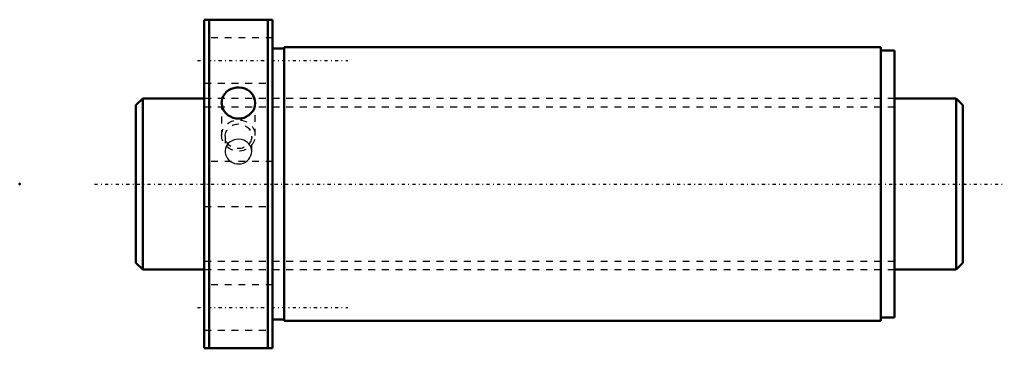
# Model space of a CAD drawing. Header units: millimetres. Extents: x -27 to 117, y -24 to 24.
import ezdxf

# ---------------------------------------------------------------- set-up
doc = ezdxf.new("R2010")
doc.units = ezdxf.units.MM
doc.linetypes.add('Center', pattern=[1.5, 0.45, -0.5, 0.05, -0.5])
doc.linetypes.add('Dashed', pattern=[2, 1, -1])
for name, color, linetype, lineweight in [('2d ConnectionPoints', 7, 'Continuous', 50), ('AM_0', 7, 'Continuous', 50), ('AM_5', 3, 'Continuous', 25), ('AM_7', 7, 'Center', 25), ('AM_9', 6, 'Dashed', 25)]:
    doc.layers.add(name, color=color, linetype=linetype, lineweight=lineweight)

# ---------------------------------------------------------------- blocks, each defined once
blk = doc.blocks.new('1_SDA_V_serieSDA2550V_2nut_0_in_SDA2550V_2G0_121LC0_0G000__0')
at = {"layer": 'AM_0'}
for p, q in [((0, 24), (0, -24)), ((10, 24), (0, 24)), ((0.7, 24), (0.7, -24)), ((9.3, 24), (9.3, -24)), ((10, 24), (10, -24)), ((11.7, 19.8), (10, 19.8)), ((11.7, 20), (11.7, -20)), ((99, 20), (11.7, 20)), ((99, 20), (99, -20)), ((101, 19.5), (99, 19.5)), ((101, 19.5), (101, -19.5)), ((10, -19.8), (11.7, -19.8)), ((11.7, -20), (99, -20)), ((99, -19.5), (101, -19.5)), ((0, -24), (10, -24))]:
    blk.add_line(p, q, dxfattribs=at)
for points in [[(7.46, 11.86), (7.42, 12.24), (7.32, 12.61), (7.15, 12.95), (6.92, 13.27), (6.64, 13.54), (6.31, 13.76), (5.94, 13.93), (5.54, 14.04), (5.13, 14.09), (4.72, 14.08), (4.31, 14.01), (3.93, 13.88), (3.57, 13.69), (3.26, 13.45), (2.99, 13.16), (2.78, 12.84), (2.64, 12.48), (2.56, 12.11), (2.54, 11.86)], [(2.54, 11.86), (2.55, 11.73), (2.61, 11.35), (2.73, 10.98), (2.92, 10.64), (3.17, 10.33), (3.47, 10.06), (3.82, 9.84), (4.2, 9.68), (4.6, 9.59), (5.01, 9.55), (5.43, 9.59), (5.83, 9.69), (6.2, 9.85), (6.54, 10.07), (6.84, 10.34), (7.09, 10.66), (7.28, 11), (7.4, 11.37), (7.46, 11.86)]]:
    blk.add_lwpolyline(points, dxfattribs=at)
at = {"layer": 'AM_7'}
for p, q in [((-1, 18.03), (21, 18.03)), ((-1, -18.03), (21, -18.03))]:
    blk.add_line(p, q, dxfattribs=at)
at = {"layer": 'AM_9'}
for p, q in [((10, 21.33), (0, 21.33)), ((0, 14.73), (10, 14.73)), ((101, 12.5), (0, 12.5)), ((2.54, 11.86), (2.54, 7.08)), ((7.46, 7.08), (7.46, 11.86)), ((3.05, 6.97), (3.05, 4.78)), ((6.95, 4.78), (6.95, 6.97)), ((10, 3.3), (0, 3.3)), ((0, -3.3), (10, -3.3)), ((0, -12.5), (101, -12.5)), ((10, -14.73), (0, -14.73)), ((0, -21.33), (10, -21.33))]:
    blk.add_line(p, q, dxfattribs=at)
for points in [[(3.47, 5.88), (3.35, 5.73), (3.2, 5.47), (3.1, 5.18), (3.05, 4.89), (3.05, 4.78)], [(5, 6.53), (4.68, 6.5), (4.36, 6.43), (4.07, 6.32), (3.79, 6.16), (3.55, 5.97), (3.47, 5.88)], [(6.54, 5.87), (6.32, 6.08), (6.06, 6.25), (5.77, 6.39), (5.46, 6.48), (5, 6.53)], [(6.95, 4.78), (6.93, 5.06), (6.85, 5.35), (6.72, 5.62), (6.54, 5.86), (6.54, 5.87)], [(3.05, 4.78), (3.06, 4.58), (3.12, 4.29), (3.24, 4), (3.4, 3.74), (3.61, 3.49), (3.86, 3.29), (4.14, 3.12), (4.44, 3), (4.77, 2.94), (5.09, 2.93), (5.42, 2.97), (5.73, 3.06), (6.02, 3.21), (6.28, 3.39), (6.51, 3.62), (6.69, 3.88), (6.83, 4.17), (6.92, 4.46), (6.95, 4.77), (6.95, 4.78)]]:
    blk.add_lwpolyline(points, dxfattribs=at)
for centre, major_axis in [((5, 7.08), (-2.46, 0)), ((5, 6.97), (-1.95, 0))]:
    blk.add_ellipse(centre, major_axis=major_axis, ratio=0.92388, dxfattribs=at)
blk = doc.blocks.new('2_000SDA2550V_20Shaft_0_in_SDA2550V_2G0_121LC0_0G000__0')
at = {"layer": 'AM_0'}
for p, q in [((-9, 12.5), (-10, 11.5)), ((0, 12.5), (-9, 12.5)), ((-9, 12.5), (-9, -12.5)), ((110, 12.5), (101, 12.5)), ((111, 11.5), (110, 12.5)), ((110, 12.5), (110, -12.5)), ((-10, 11.5), (-10, -11.5)), ((111, 11.5), (111, -11.5)), ((-10, -11.5), (-9, -12.5)), ((110, -12.5), (111, -11.5)), ((-9, -12.5), (0, -12.5)), ((101, -12.5), (110, -12.5))]:
    blk.add_line(p, q, dxfattribs=at)
at = {"layer": 'AM_5', "linetype": 'Dashed'}
for p, q in [((0, 11.273), (101, 11.273)), ((0, -11.273), (101, -11.273))]:
    blk.add_line(p, q, dxfattribs=at)
at = {"layer": 'AM_7'}
blk.add_line((-16.05, 0), (117.05, 0), dxfattribs=at)
at = {"layer": 'AM_9'}
for p, q in [((101, 12.5), (0, 12.5)), ((0, -12.5), (101, -12.5))]:
    blk.add_line(p, q, dxfattribs=at)

msp = doc.modelspace()

# ---------------------------------------------------------------- linework, layer by layer
at = {"layer": '2d ConnectionPoints'}
for p in [(-27, 0), (0, 0), (111, 0)]:
    msp.add_point(p, dxfattribs=at)

# ---------------------------------------------------------------- block references
for name in ['1_SDA_V_serieSDA2550V_2nut_0_in_SDA2550V_2G0_121LC0_0G000__0', '2_000SDA2550V_20Shaft_0_in_SDA2550V_2G0_121LC0_0G000__0']:
    msp.add_blockref(name, (0, 0))

doc.saveas('drawing.dxf')
